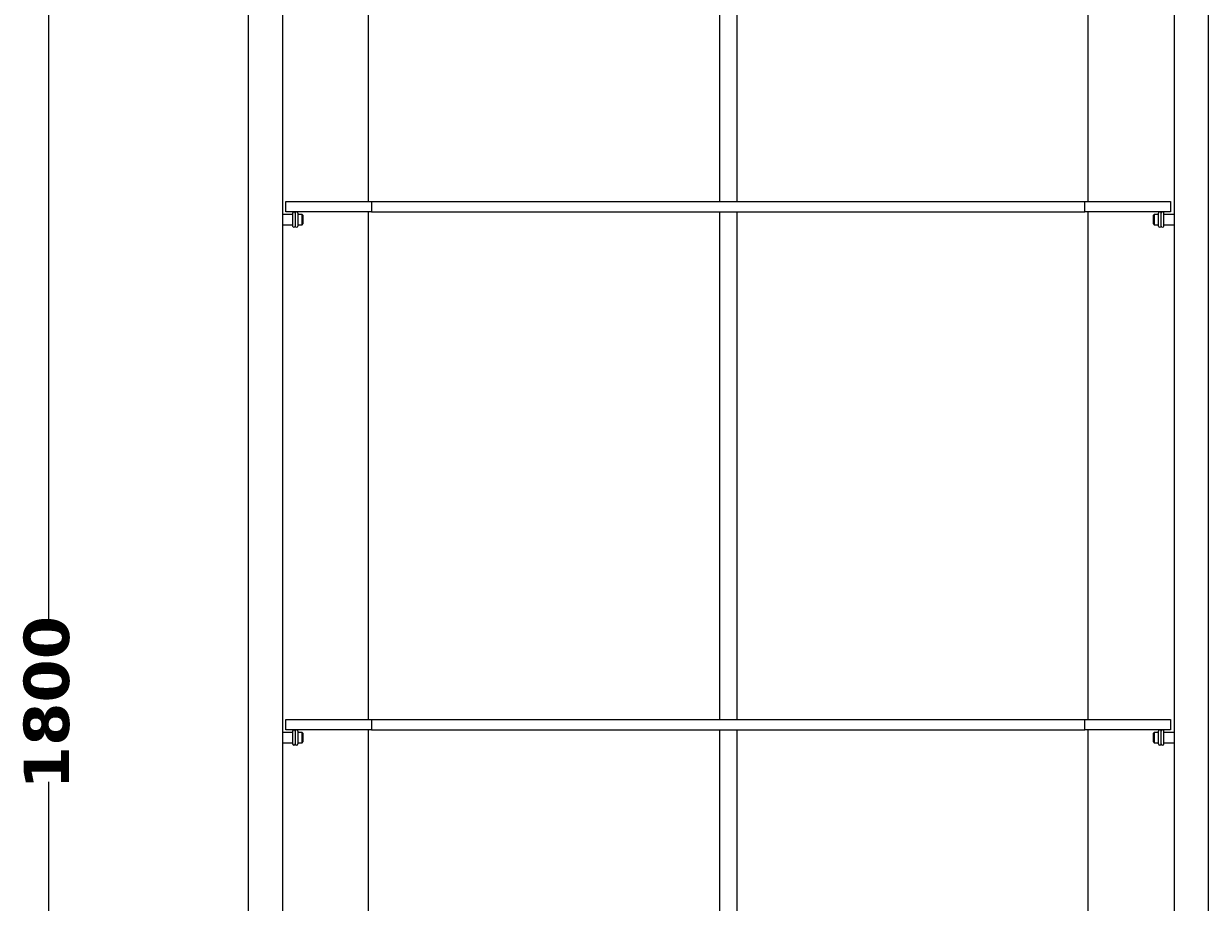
# Model space of a CAD drawing. Header units: millimetres. Extents: x 10 to 196, y -4 to 305.
# Tile 11 of 14: x 48 to 93, y 167 to 200. Entities that reach past the tile are written whole.
import ezdxf

# ---------------------------------------------------------------- set-up
doc = ezdxf.new("R2010")
doc.units = ezdxf.units.MM
doc.header["$MEASUREMENT"] = 0
doc.layers.add('Quote', color=7, linetype='Continuous', lineweight=0)

# ---------------------------------------------------------------- blocks, each defined once
blk = doc.blocks.new('Block_8')
at = {"layer": 'Quote', "color": 7, "lineweight": 9}
for p, q in [((49.153, 233.032), (49.153, 177.573)), ((49.153, 171.655), (49.153, 116.032))]:
    blk.add_line(p, q, dxfattribs=at)
at = {"layer": 'Quote', "insert": (49.965, 171.369), "char_height": 0.2, "attachment_point": 7, "rotation": 90}
blk.add_mtext('\\C7;\\FVerdana Bold|b1|i0|c1;\\H1.720892;\\W1.000000;1800', dxfattribs=at)
blk = doc.blocks.new('Block_0')
at = {"layer": 'Quote', "color": 7, "lineweight": 25}
for p, q in [((56.72, 233.032), (56.72, 155.032)), ((58.02, 233.032), (58.02, 155.032)), ((91.82, 233.032), (91.82, 155.032)), ((93.12, 233.032), (93.12, 155.032)), ((74.595, 212.882), (74.595, 193.642)), ((75.245, 212.882), (75.245, 193.642)), ((58.15, 193.252), (58.15, 193.642)), ((58.15, 193.642), (61.4, 193.642)), ((61.4, 193.642), (61.4, 193.252)), ((61.4, 193.642), (88.44, 193.642)), ((88.44, 193.252), (88.44, 193.642)), ((88.44, 193.642), (91.69, 193.642)), ((91.69, 193.642), (91.69, 193.252)), ((58.41, 193.154), (58.02, 193.154)), ((61.4, 193.252), (58.15, 193.252)), ((58.41, 193.203), (58.41, 192.716)), ((58.508, 193.203), (58.508, 192.716)), ((58.605, 193.203), (58.605, 192.716)), ((58.768, 193.154), (58.605, 193.154)), ((58.8, 193.122), (58.768, 193.154)), ((58.768, 192.764), (58.768, 193.154)), ((58.8, 193.122), (58.8, 192.797)), ((61.4, 193.252), (88.44, 193.252)), ((74.595, 193.252), (74.595, 174.012)), ((75.245, 193.252), (75.245, 174.012)), ((91.69, 193.252), (88.44, 193.252)), ((91.073, 193.154), (91.04, 193.122)), ((91.04, 192.797), (91.04, 193.122)), ((91.235, 193.154), (91.073, 193.154)), ((91.073, 193.154), (91.073, 192.764)), ((91.235, 192.716), (91.235, 193.203)), ((91.333, 192.716), (91.333, 193.203)), ((91.43, 192.716), (91.43, 193.203)), ((91.82, 193.154), (91.43, 193.154)), ((58.02, 192.764), (58.41, 192.764)), ((58.605, 192.764), (58.768, 192.764)), ((58.768, 192.764), (58.8, 192.797)), ((91.04, 192.797), (91.073, 192.764)), ((91.073, 192.764), (91.235, 192.764)), ((91.43, 192.764), (91.82, 192.764)), ((58.15, 173.622), (58.15, 174.012)), ((58.15, 174.012), (61.4, 174.012)), ((61.4, 174.012), (61.4, 173.622)), ((61.4, 174.012), (88.44, 174.012)), ((88.44, 173.622), (88.44, 174.012)), ((88.44, 174.012), (91.69, 174.012)), ((91.69, 174.012), (91.69, 173.622)), ((58.41, 173.524), (58.02, 173.524)), ((61.4, 173.622), (58.15, 173.622)), ((58.41, 173.573), (58.41, 173.086)), ((58.508, 173.573), (58.508, 173.086)), ((58.605, 173.573), (58.605, 173.086)), ((58.768, 173.524), (58.605, 173.524)), ((58.8, 173.492), (58.768, 173.524)), ((58.768, 173.134), (58.768, 173.524)), ((58.8, 173.492), (58.8, 173.167)), ((61.4, 173.622), (88.44, 173.622)), ((74.595, 173.622), (74.595, 155.032)), ((75.245, 173.622), (75.245, 155.032)), ((91.69, 173.622), (88.44, 173.622)), ((91.073, 173.524), (91.04, 173.492)), ((91.04, 173.167), (91.04, 173.492)), ((91.235, 173.524), (91.073, 173.524)), ((91.073, 173.524), (91.073, 173.134)), ((91.235, 173.086), (91.235, 173.573)), ((91.333, 173.086), (91.333, 173.573)), ((91.43, 173.086), (91.43, 173.573)), ((91.82, 173.524), (91.43, 173.524)), ((58.02, 173.134), (58.41, 173.134)), ((58.605, 173.134), (58.768, 173.134)), ((58.768, 173.134), (58.8, 173.167)), ((91.04, 173.167), (91.073, 173.134)), ((91.073, 173.134), (91.235, 173.134)), ((91.43, 173.134), (91.82, 173.134))]:
    blk.add_line(p, q, dxfattribs=at)
at = {"layer": 'Quote', "color": 251, "lineweight": 25}
for p, q in [((61.27, 212.882), (61.27, 193.642)), ((88.57, 193.642), (88.57, 212.882)), ((61.27, 193.252), (61.27, 174.012)), ((88.57, 174.012), (88.57, 193.252)), ((61.27, 173.622), (61.27, 155.032)), ((88.57, 155.032), (88.57, 173.622))]:
    blk.add_line(p, q, dxfattribs=at)
at = {"layer": 'Quote', "color": 7, "lineweight": 25}
for points in [[(58.508, 193.203), (58.508, 193.23), (58.486, 193.252), (58.459, 193.252), (58.432, 193.252), (58.41, 193.23), (58.41, 193.203)], [(58.605, 193.203), (58.605, 193.23), (58.584, 193.252), (58.557, 193.252), (58.53, 193.252), (58.508, 193.23), (58.508, 193.203)], [(91.333, 193.203), (91.333, 193.23), (91.311, 193.252), (91.284, 193.252), (91.257, 193.252), (91.235, 193.23), (91.235, 193.203)], [(91.43, 193.203), (91.43, 193.23), (91.409, 193.252), (91.382, 193.252), (91.355, 193.252), (91.333, 193.23), (91.333, 193.203)], [(58.41, 192.716), (58.41, 192.689), (58.432, 192.667), (58.459, 192.667), (58.486, 192.667), (58.508, 192.689), (58.508, 192.716)], [(58.508, 192.716), (58.508, 192.689), (58.53, 192.667), (58.557, 192.667), (58.584, 192.667), (58.605, 192.689), (58.605, 192.716)], [(91.235, 192.716), (91.235, 192.689), (91.257, 192.667), (91.284, 192.667), (91.311, 192.667), (91.333, 192.689), (91.333, 192.716)], [(91.333, 192.716), (91.333, 192.689), (91.355, 192.667), (91.382, 192.667), (91.409, 192.667), (91.43, 192.689), (91.43, 192.716)], [(58.508, 173.573), (58.508, 173.6), (58.486, 173.622), (58.459, 173.622), (58.432, 173.622), (58.41, 173.6), (58.41, 173.573)], [(58.605, 173.573), (58.605, 173.6), (58.584, 173.622), (58.557, 173.622), (58.53, 173.622), (58.508, 173.6), (58.508, 173.573)], [(91.333, 173.573), (91.333, 173.6), (91.311, 173.622), (91.284, 173.622), (91.257, 173.622), (91.235, 173.6), (91.235, 173.573)], [(91.43, 173.573), (91.43, 173.6), (91.409, 173.622), (91.382, 173.622), (91.355, 173.622), (91.333, 173.6), (91.333, 173.573)], [(58.41, 173.086), (58.41, 173.059), (58.432, 173.037), (58.459, 173.037), (58.486, 173.037), (58.508, 173.059), (58.508, 173.086)], [(58.508, 173.086), (58.508, 173.059), (58.53, 173.037), (58.557, 173.037), (58.584, 173.037), (58.605, 173.059), (58.605, 173.086)], [(91.235, 173.086), (91.235, 173.059), (91.257, 173.037), (91.284, 173.037), (91.311, 173.037), (91.333, 173.059), (91.333, 173.086)], [(91.333, 173.086), (91.333, 173.059), (91.355, 173.037), (91.382, 173.037), (91.409, 173.037), (91.43, 173.059), (91.43, 173.086)]]:
    blk.add_open_spline(points, degree=3, knots=[0, 0, 0, 0, 1, 1, 1, 2, 2, 2, 2], dxfattribs=at)
at = {"layer": 'Quote'}
blk.add_blockref('Block_8', (0, 0), dxfattribs=at)

msp = doc.modelspace()

# ---------------------------------------------------------------- block references
at = {"layer": 'Quote'}
msp.add_blockref('Block_0', (0, 0), dxfattribs=at)

doc.saveas('drawing.dxf')
